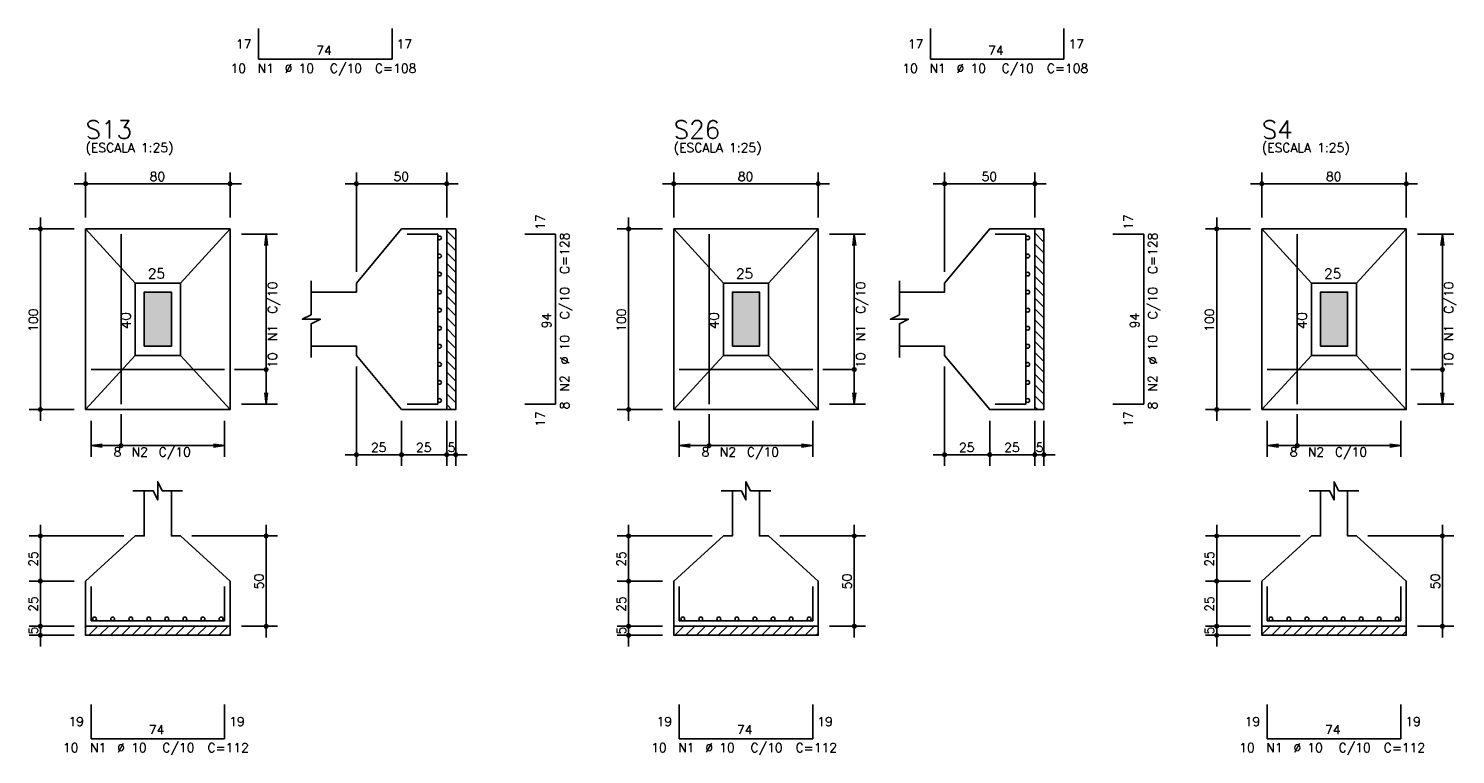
# Model space of a CAD drawing. Extents: x 0 to 119, y 0 to 84.
# Tile 2 of 12: x 29 to 61, y 24 to 40. Entities that reach past the tile are written whole.
import ezdxf

# ---------------------------------------------------------------- set-up
doc = ezdxf.new("R2010")
doc.units = 0
doc.header["$MEASUREMENT"] = 0
for name, color, linetype in [('1', 1, 'CONTINUOUS'), ('2', 2, 'CONTINUOUS'), ('3', 3, 'CONTINUOUS'), ('6', 6, 'CONTINUOUS'), ('7', 7, 'CONTINUOUS'), ('9', 9, 'CONTINUOUS')]:
    doc.layers.add(name, color=color, linetype=linetype)
doc.styles.get("Standard").update_dxf_attribs({"font": 'ROMANS.SHX'})

msp = doc.modelspace()

# ---------------------------------------------------------------- linework, layer by layer
at = {"layer": '1', "linetype": 'Continuous'}
for p, q in [((38.3144, 35.25299), (38.5144, 35.05299)), ((38.509406, 35.2984), (38.5144, 35.293406)), ((51.3416, 35.20827), (51.5416, 35.00827)), ((51.491886, 35.2984), (51.5416, 35.248686)), ((38.3144, 35.012573), (38.5144, 34.812573)), ((38.3144, 34.772157), (38.5144, 34.572157)), ((51.3416, 34.967854), (51.5416, 34.767854)), ((38.3144, 34.531741), (38.5144, 34.331741)), ((51.3416, 34.727437), (51.5416, 34.527437)), ((51.3416, 34.487021), (51.5416, 34.287021)), ((38.3144, 34.291324), (38.5144, 34.091324)), ((51.3416, 34.246605), (51.5416, 34.046605)), ((38.3144, 34.050908), (38.5144, 33.850908)), ((51.3416, 34.006188), (51.5416, 33.806188)), ((38.3144, 33.810492), (38.5144, 33.610492)), ((38.3144, 33.570075), (38.5144, 33.370075)), ((51.3416, 33.765772), (51.5416, 33.565772)), ((51.3416, 33.525356), (51.5416, 33.325356)), ((38.3144, 33.329659), (38.5144, 33.129659)), ((51.3416, 33.28494), (51.5416, 33.08494)), ((38.3144, 33.089243), (38.5144, 32.889243)), ((51.3416, 33.044523), (51.5416, 32.844523)), ((38.3144, 32.848826), (38.5144, 32.648826)), ((38.3144, 32.60841), (38.5144, 32.40841)), ((51.3416, 32.804107), (51.5416, 32.604107)), ((51.3416, 32.563691), (51.5416, 32.363691)), ((38.3144, 32.367994), (38.5144, 32.167994)), ((51.3416, 32.323274), (51.5416, 32.123274)), ((38.3144, 32.127578), (38.5144, 31.927578)), ((51.3416, 32.082858), (51.5416, 31.882858)), ((38.3144, 31.887161), (38.5144, 31.687161)), ((38.3144, 31.646745), (38.5144, 31.446745)), ((51.3416, 31.842442), (51.5416, 31.642442)), ((38.3144, 31.406329), (38.422329, 31.2984)), ((51.3416, 31.602025), (51.5416, 31.402025)), ((51.3416, 31.361609), (51.404809, 31.2984)), ((30.3144, 26.467739), (30.345061, 26.4984)), ((30.385477, 26.2984), (30.585477, 26.4984)), ((30.625894, 26.2984), (30.825894, 26.4984)), ((30.86631, 26.2984), (31.06631, 26.4984)), ((31.106726, 26.2984), (31.306726, 26.4984)), ((31.347142, 26.2984), (31.547142, 26.4984)), ((31.587559, 26.2984), (31.787559, 26.4984)), ((31.827975, 26.2984), (32.027975, 26.4984)), ((32.068391, 26.2984), (32.268391, 26.4984)), ((32.308808, 26.2984), (32.508808, 26.4984)), ((32.549224, 26.2984), (32.749224, 26.4984)), ((32.78964, 26.2984), (32.98964, 26.4984)), ((33.030057, 26.2984), (33.230057, 26.4984)), ((33.270473, 26.2984), (33.470473, 26.4984)), ((33.510889, 26.2984), (33.5144, 26.301911)), ((43.367958, 26.2984), (43.567958, 26.4984)), ((43.608374, 26.2984), (43.808374, 26.4984)), ((43.84879, 26.2984), (44.04879, 26.4984)), ((44.089207, 26.2984), (44.289207, 26.4984)), ((44.329623, 26.2984), (44.529623, 26.4984)), ((44.570039, 26.2984), (44.770039, 26.4984)), ((44.810456, 26.2984), (45.010456, 26.4984)), ((45.050872, 26.2984), (45.250872, 26.4984)), ((45.291288, 26.2984), (45.491288, 26.4984)), ((45.531704, 26.2984), (45.731704, 26.4984)), ((45.772121, 26.2984), (45.972121, 26.4984)), ((46.012537, 26.2984), (46.212537, 26.4984)), ((46.252953, 26.2984), (46.452953, 26.4984)), ((46.49337, 26.2984), (46.5416, 26.34663)), ((56.3688, 26.316762), (56.550438, 26.4984)), ((56.590855, 26.2984), (56.790855, 26.4984)), ((56.831271, 26.2984), (57.031271, 26.4984)), ((57.071687, 26.2984), (57.271687, 26.4984)), ((57.312103, 26.2984), (57.512103, 26.4984)), ((57.55252, 26.2984), (57.75252, 26.4984)), ((57.792936, 26.2984), (57.992936, 26.4984)), ((58.033352, 26.2984), (58.233352, 26.4984)), ((58.273769, 26.2984), (58.473769, 26.4984)), ((58.514185, 26.2984), (58.714185, 26.4984)), ((58.754601, 26.2984), (58.954601, 26.4984)), ((58.995018, 26.2984), (59.195018, 26.4984)), ((59.235434, 26.2984), (59.435434, 26.4984)), ((59.47585, 26.2984), (59.5688, 26.39135))]:
    msp.add_line(p, q, dxfattribs=at)
for points in [[(38.3144, 31.2984), (38.3144, 35.2984), (38.5144, 35.2984), (38.5144, 31.2984), (38.3144, 31.2984)], [(51.3416, 31.2984), (51.3416, 35.2984), (51.5416, 35.2984), (51.5416, 31.2984), (51.3416, 31.2984)], [(30.3144, 26.4984), (33.5144, 26.4984), (33.5144, 26.2984), (30.3144, 26.2984), (30.3144, 26.4984)], [(43.3416, 26.4984), (46.5416, 26.4984), (46.5416, 26.2984), (43.3416, 26.2984), (43.3416, 26.4984)], [(56.3688, 26.4984), (59.5688, 26.4984), (59.5688, 26.2984), (56.3688, 26.2984), (56.3688, 26.4984)]]:
    msp.add_lwpolyline(points, dxfattribs=at)
at = {"layer": '2', "linetype": 'Continuous'}
for p, q in [((30.3144, 35.5484), (30.3144, 36.5484)), ((33.5144, 35.5484), (33.5144, 36.5484)), ((36.3144, 34.3484), (36.3144, 36.5484)), ((38.3144, 35.5484), (38.3144, 36.5484)), ((43.3416, 35.5484), (43.3416, 36.5484)), ((46.5416, 35.5484), (46.5416, 36.5484)), ((49.3416, 34.3484), (49.3416, 36.5484)), ((51.3416, 35.5484), (51.3416, 36.5484)), ((56.3688, 35.5484), (56.3688, 36.5484)), ((59.5688, 35.5484), (59.5688, 36.5484)), ((30.0644, 36.2984), (33.7644, 36.2984)), ((38.5644, 36.2984), (36.0644, 36.2984)), ((43.0916, 36.2984), (46.7916, 36.2984)), ((51.5916, 36.2984), (49.0916, 36.2984)), ((56.1188, 36.2984), (59.8188, 36.2984)), ((29.3144, 31.0484), (29.3144, 35.5484)), ((42.3416, 31.0484), (42.3416, 35.5484)), ((55.3688, 31.0484), (55.3688, 35.5484)), ((30.0644, 35.2984), (29.0644, 35.2984)), ((30.3144, 35.2984), (30.3144, 35.2984)), ((30.3144, 35.2984), (30.3144, 35.2984)), ((33.5144, 35.2984), (33.5144, 35.2984)), ((33.5144, 35.1784), (33.5144, 35.1784)), ((33.7644, 35.1784), (34.5644, 35.1784)), ((34.3144, 35.1784), (34.281768, 34.930539)), ((34.3144, 31.4184), (34.3144, 35.1784)), ((34.3144, 35.1784), (34.347032, 34.930539)), ((38.3144, 35.2984), (38.3144, 35.2984)), ((43.0916, 35.2984), (42.0916, 35.2984)), ((43.3416, 35.2984), (43.3416, 35.2984)), ((43.3416, 35.2984), (43.3416, 35.2984)), ((46.5416, 35.2984), (46.5416, 35.2984)), ((46.5416, 35.1784), (46.5416, 35.1784)), ((46.7916, 35.1784), (47.5916, 35.1784)), ((47.3416, 35.1784), (47.308968, 34.930539)), ((47.3416, 31.4184), (47.3416, 35.1784)), ((47.3416, 35.1784), (47.374232, 34.930539)), ((51.3416, 35.2984), (51.3416, 35.2984)), ((56.1188, 35.2984), (55.1188, 35.2984)), ((56.3688, 35.2984), (56.3688, 35.2984)), ((56.3688, 35.2984), (56.3688, 35.2984)), ((59.5688, 35.2984), (59.5688, 35.2984)), ((59.5688, 35.1784), (59.5688, 35.1784)), ((59.8188, 35.1784), (60.6188, 35.1784)), ((60.3688, 35.1784), (60.336168, 34.930539)), ((60.3688, 31.4184), (60.3688, 35.1784)), ((60.3688, 35.1784), (60.401432, 34.930539)), ((36.3144, 34.0984), (36.3144, 34.0984)), ((49.3416, 34.0984), (49.3416, 34.0984)), ((36.3144, 32.4984), (36.3144, 32.4984)), ((36.3144, 32.2484), (36.3144, 30.0484)), ((49.3416, 32.4984), (49.3416, 32.4984)), ((49.3416, 32.2484), (49.3416, 30.0484)), ((34.3144, 31.4184), (34.281768, 31.666261)), ((34.3144, 31.4184), (34.347032, 31.666261)), ((47.3416, 31.4184), (47.308968, 31.666261)), ((47.3416, 31.4184), (47.374232, 31.666261)), ((60.3688, 31.4184), (60.336168, 31.666261)), ((60.3688, 31.4184), (60.401432, 31.666261)), ((30.0644, 31.2984), (29.0644, 31.2984)), ((30.3144, 31.2984), (30.3144, 31.2984)), ((30.4344, 31.2984), (30.4344, 31.2984)), ((33.3944, 31.2984), (33.3944, 31.2984)), ((33.5144, 31.4184), (33.5144, 31.4184)), ((33.7644, 31.4184), (34.5644, 31.4184)), ((37.3144, 31.2984), (37.3144, 31.2984)), ((37.3144, 31.2984), (37.3144, 31.2984)), ((38.3144, 31.2984), (38.3144, 31.2984)), ((38.3144, 31.2984), (38.3144, 31.2984)), ((38.5144, 31.2984), (38.5144, 31.2984)), ((43.0916, 31.2984), (42.0916, 31.2984)), ((43.3416, 31.2984), (43.3416, 31.2984)), ((43.4616, 31.2984), (43.4616, 31.2984)), ((46.4216, 31.2984), (46.4216, 31.2984)), ((46.5416, 31.4184), (46.5416, 31.4184)), ((46.7916, 31.4184), (47.5916, 31.4184)), ((50.3416, 31.2984), (50.3416, 31.2984)), ((50.3416, 31.2984), (50.3416, 31.2984)), ((51.3416, 31.2984), (51.3416, 31.2984)), ((51.3416, 31.2984), (51.3416, 31.2984)), ((51.5416, 31.2984), (51.5416, 31.2984)), ((56.1188, 31.2984), (55.1188, 31.2984)), ((56.3688, 31.2984), (56.3688, 31.2984)), ((56.4888, 31.2984), (56.4888, 31.2984)), ((59.4488, 31.2984), (59.4488, 31.2984)), ((59.5688, 31.4184), (59.5688, 31.4184)), ((59.8188, 31.4184), (60.6188, 31.4184)), ((30.4344, 31.0484), (30.4344, 30.2484)), ((33.3944, 31.0484), (33.3944, 30.2484)), ((37.3144, 31.0484), (37.3144, 30.0484)), ((37.3144, 31.0484), (37.3144, 30.0484)), ((38.3144, 31.0484), (38.3144, 30.0484)), ((38.3144, 31.0484), (38.3144, 30.0484)), ((38.5144, 31.0484), (38.5144, 30.0484)), ((43.4616, 31.0484), (43.4616, 30.2484)), ((46.4216, 31.0484), (46.4216, 30.2484)), ((50.3416, 31.0484), (50.3416, 30.0484)), ((50.3416, 31.0484), (50.3416, 30.0484)), ((51.3416, 31.0484), (51.3416, 30.0484)), ((51.3416, 31.0484), (51.3416, 30.0484)), ((51.5416, 31.0484), (51.5416, 30.0484)), ((56.4888, 31.0484), (56.4888, 30.2484)), ((59.4488, 31.0484), (59.4488, 30.2484)), ((30.4344, 30.4984), (30.682261, 30.531032)), ((30.4344, 30.4984), (33.3944, 30.4984)), ((30.4344, 30.4984), (30.682261, 30.465768)), ((33.3944, 30.4984), (33.146539, 30.531032)), ((33.3944, 30.4984), (33.146539, 30.465768)), ((43.4616, 30.4984), (43.709461, 30.531032)), ((43.4616, 30.4984), (46.4216, 30.4984)), ((43.4616, 30.4984), (43.709461, 30.465768)), ((46.4216, 30.4984), (46.173739, 30.531032)), ((46.4216, 30.4984), (46.173739, 30.465768)), ((56.4888, 30.4984), (56.736661, 30.531032)), ((56.4888, 30.4984), (59.4488, 30.4984)), ((56.4888, 30.4984), (56.736661, 30.465768)), ((59.4488, 30.4984), (59.200939, 30.531032)), ((59.4488, 30.4984), (59.200939, 30.465768)), ((37.5644, 30.2984), (36.0644, 30.2984)), ((38.5644, 30.2984), (37.0644, 30.2984)), ((38.0644, 30.2984), (38.7644, 30.2984)), ((50.5916, 30.2984), (49.0916, 30.2984)), ((51.5916, 30.2984), (50.0916, 30.2984)), ((51.0916, 30.2984), (51.7916, 30.2984)), ((31.1644, 28.4984), (29.0644, 28.4984)), ((29.3144, 27.2484), (29.3144, 28.7484)), ((31.4144, 28.4984), (31.4144, 28.4984)), ((32.4144, 28.4984), (32.4144, 28.4984)), ((32.6644, 28.4984), (34.5644, 28.4984)), ((34.3144, 26.2484), (34.3144, 28.7484)), ((44.1916, 28.4984), (42.0916, 28.4984)), ((42.3416, 27.2484), (42.3416, 28.7484)), ((44.4416, 28.4984), (44.4416, 28.4984)), ((45.4416, 28.4984), (45.4416, 28.4984)), ((45.6916, 28.4984), (47.5916, 28.4984)), ((47.3416, 26.2484), (47.3416, 28.7484)), ((57.2188, 28.4984), (55.1188, 28.4984)), ((55.3688, 27.2484), (55.3688, 28.7484)), ((57.4688, 28.4984), (57.4688, 28.4984)), ((58.4688, 28.4984), (58.4688, 28.4984)), ((58.7188, 28.4984), (60.6188, 28.4984)), ((60.3688, 26.2484), (60.3688, 28.7484)), ((30.0644, 27.4984), (29.0644, 27.4984)), ((30.0644, 27.4984), (29.0644, 27.4984)), ((29.3144, 26.2484), (29.3144, 27.7484)), ((30.3144, 27.4984), (30.3144, 27.4984)), ((30.3144, 27.4984), (30.3144, 27.4984)), ((43.0916, 27.4984), (42.0916, 27.4984)), ((43.0916, 27.4984), (42.0916, 27.4984)), ((42.3416, 26.2484), (42.3416, 27.7484)), ((43.3416, 27.4984), (43.3416, 27.4984)), ((43.3416, 27.4984), (43.3416, 27.4984)), ((56.1188, 27.4984), (55.1188, 27.4984)), ((56.1188, 27.4984), (55.1188, 27.4984)), ((55.3688, 26.2484), (55.3688, 27.7484)), ((56.3688, 27.4984), (56.3688, 27.4984)), ((56.3688, 27.4984), (56.3688, 27.4984)), ((29.3144, 26.0484), (29.3144, 26.7484)), ((42.3416, 26.0484), (42.3416, 26.7484)), ((55.3688, 26.0484), (55.3688, 26.7484)), ((30.0644, 26.4984), (29.0644, 26.4984)), ((30.0644, 26.4984), (29.0644, 26.4984)), ((30.0644, 26.2984), (29.0644, 26.2984)), ((30.3144, 26.4984), (30.3144, 26.4984)), ((30.3144, 26.4984), (30.3144, 26.4984)), ((30.3144, 26.2984), (30.3144, 26.2984)), ((33.5144, 26.4984), (33.5144, 26.4984)), ((33.7644, 26.4984), (34.5644, 26.4984)), ((43.0916, 26.4984), (42.0916, 26.4984)), ((43.0916, 26.4984), (42.0916, 26.4984)), ((43.0916, 26.2984), (42.0916, 26.2984)), ((43.3416, 26.4984), (43.3416, 26.4984)), ((43.3416, 26.4984), (43.3416, 26.4984)), ((43.3416, 26.2984), (43.3416, 26.2984)), ((46.5416, 26.4984), (46.5416, 26.4984)), ((46.7916, 26.4984), (47.5916, 26.4984)), ((56.1188, 26.4984), (55.1188, 26.4984)), ((56.1188, 26.4984), (55.1188, 26.4984)), ((56.1188, 26.2984), (55.1188, 26.2984)), ((56.3688, 26.4984), (56.3688, 26.4984)), ((56.3688, 26.4984), (56.3688, 26.4984)), ((56.3688, 26.2984), (56.3688, 26.2984)), ((59.5688, 26.4984), (59.5688, 26.4984)), ((59.8188, 26.4984), (60.6188, 26.4984))]:
    msp.add_line(p, q, dxfattribs=at)
for points in [[(30.3144, 31.2984), (33.5144, 31.2984), (33.5144, 35.2984), (30.3144, 35.2984), (30.3144, 31.2984)], [(31.4144, 34.0984), (30.3144, 35.2984)], [(32.4144, 34.0984), (33.5144, 35.2984)], [(35.3144, 32.6984), (36.3144, 32.6984), (36.3144, 32.4984), (37.3144, 31.2984), (38.3144, 31.2984), (38.3144, 35.2984), (37.3144, 35.2984), (36.3144, 34.0984), (36.3144, 33.8984), (35.3144, 33.8984)], [(43.3416, 31.2984), (46.5416, 31.2984), (46.5416, 35.2984), (43.3416, 35.2984), (43.3416, 31.2984)], [(44.4416, 34.0984), (43.3416, 35.2984)], [(45.4416, 34.0984), (46.5416, 35.2984)], [(48.3416, 32.6984), (49.3416, 32.6984), (49.3416, 32.4984), (50.3416, 31.2984), (51.3416, 31.2984), (51.3416, 35.2984), (50.3416, 35.2984), (49.3416, 34.0984), (49.3416, 33.8984), (48.3416, 33.8984)], [(56.3688, 31.2984), (59.5688, 31.2984), (59.5688, 35.2984), (56.3688, 35.2984), (56.3688, 31.2984)], [(57.4688, 34.0984), (56.3688, 35.2984)], [(58.4688, 34.0984), (59.5688, 35.2984)], [(35.3144, 32.4484), (35.3144, 33.1984), (35.5144, 33.2984), (35.1144, 33.2984), (35.3144, 33.3984), (35.3144, 34.1484)], [(48.3416, 32.4484), (48.3416, 33.1984), (48.5416, 33.2984), (48.1416, 33.2984), (48.3416, 33.3984), (48.3416, 34.1484)], [(31.4144, 32.4984), (32.4144, 32.4984), (32.4144, 34.0984), (31.4144, 34.0984), (31.4144, 32.4984)], [(31.6144, 32.6984), (32.2144, 32.6984), (32.2144, 33.8984), (31.6144, 33.8984), (31.6144, 32.6984)], [(44.4416, 32.4984), (45.4416, 32.4984), (45.4416, 34.0984), (44.4416, 34.0984), (44.4416, 32.4984)], [(44.6416, 32.6984), (45.2416, 32.6984), (45.2416, 33.8984), (44.6416, 33.8984), (44.6416, 32.6984)], [(57.4688, 32.4984), (58.4688, 32.4984), (58.4688, 34.0984), (57.4688, 34.0984), (57.4688, 32.4984)], [(57.6688, 32.6984), (58.2688, 32.6984), (58.2688, 33.8984), (57.6688, 33.8984), (57.6688, 32.6984)], [(31.4144, 32.4984), (30.3144, 31.2984)], [(32.4144, 32.4984), (33.5144, 31.2984)], [(44.4416, 32.4984), (43.3416, 31.2984)], [(45.4416, 32.4984), (46.5416, 31.2984)], [(57.4688, 32.4984), (56.3688, 31.2984)], [(58.4688, 32.4984), (59.5688, 31.2984)], [(34.3144, 32.1834), (33.6144, 32.1834)], [(47.3416, 32.1834), (46.6416, 32.1834)], [(60.3688, 32.1834), (59.6688, 32.1834)], [(31.0994, 30.4984), (31.0994, 31.1984)], [(44.1266, 30.4984), (44.1266, 31.1984)], [(57.1538, 30.4984), (57.1538, 31.1984)], [(31.6144, 29.4984), (31.6144, 28.4984), (31.4144, 28.4984), (30.3144, 27.4984), (30.3144, 26.4984), (33.5144, 26.4984), (33.5144, 27.4984), (32.4144, 28.4984), (32.2144, 28.4984), (32.2144, 29.4984)], [(31.3644, 29.4984), (31.8144, 29.4984), (31.9144, 29.2984), (31.9144, 29.6984), (32.0144, 29.4984), (32.4644, 29.4984)], [(44.6416, 29.4984), (44.6416, 28.4984), (44.4416, 28.4984), (43.3416, 27.4984), (43.3416, 26.4984), (46.5416, 26.4984), (46.5416, 27.4984), (45.4416, 28.4984), (45.2416, 28.4984), (45.2416, 29.4984)], [(44.3916, 29.4984), (44.8416, 29.4984), (44.9416, 29.2984), (44.9416, 29.6984), (45.0416, 29.4984), (45.4916, 29.4984)], [(57.6688, 29.4984), (57.6688, 28.4984), (57.4688, 28.4984), (56.3688, 27.4984), (56.3688, 26.4984), (59.5688, 26.4984), (59.5688, 27.4984), (58.4688, 28.4984), (58.2688, 28.4984), (58.2688, 29.4984)], [(57.4188, 29.4984), (57.8688, 29.4984), (57.9688, 29.2984), (57.9688, 29.6984), (58.0688, 29.4984), (58.5188, 29.4984)]]:
    msp.add_lwpolyline(points, dxfattribs=at)
for centre, radius in [((30.3144, 36.2984), 0.04), ((30.3144, 36.2984), 0.02), ((33.5144, 36.2984), 0.04), ((33.5144, 36.2984), 0.02), ((36.3144, 36.2984), 0.04), ((36.3144, 36.2984), 0.02), ((38.3144, 36.2984), 0.04), ((38.3144, 36.2984), 0.02), ((43.3416, 36.2984), 0.04), ((43.3416, 36.2984), 0.02), ((46.5416, 36.2984), 0.04), ((46.5416, 36.2984), 0.02), ((49.3416, 36.2984), 0.04), ((49.3416, 36.2984), 0.02), ((51.3416, 36.2984), 0.04), ((51.3416, 36.2984), 0.02), ((56.3688, 36.2984), 0.04), ((56.3688, 36.2984), 0.02), ((59.5688, 36.2984), 0.04), ((59.5688, 36.2984), 0.02), ((29.3144, 35.2984), 0.04), ((29.3144, 35.2984), 0.02), ((42.3416, 35.2984), 0.04), ((42.3416, 35.2984), 0.02), ((55.3688, 35.2984), 0.04), ((55.3688, 35.2984), 0.02), ((34.3144, 32.1834), 0.04), ((47.3416, 32.1834), 0.04), ((60.3688, 32.1834), 0.04), ((29.3144, 31.2984), 0.04), ((29.3144, 31.2984), 0.02), ((42.3416, 31.2984), 0.04), ((42.3416, 31.2984), 0.02), ((55.3688, 31.2984), 0.04), ((55.3688, 31.2984), 0.02), ((31.0994, 30.4984), 0.04), ((44.1266, 30.4984), 0.04), ((57.1538, 30.4984), 0.04), ((36.3144, 30.2984), 0.04), ((36.3144, 30.2984), 0.02), ((37.3144, 30.2984), 0.04), ((37.3144, 30.2984), 0.04), ((37.3144, 30.2984), 0.02), ((37.3144, 30.2984), 0.02), ((38.3144, 30.2984), 0.04), ((38.3144, 30.2984), 0.04), ((38.3144, 30.2984), 0.02), ((38.3144, 30.2984), 0.02), ((38.5144, 30.2984), 0.04), ((38.5144, 30.2984), 0.02), ((49.3416, 30.2984), 0.04), ((49.3416, 30.2984), 0.02), ((50.3416, 30.2984), 0.04), ((50.3416, 30.2984), 0.04), ((50.3416, 30.2984), 0.02), ((50.3416, 30.2984), 0.02), ((51.3416, 30.2984), 0.04), ((51.3416, 30.2984), 0.04), ((51.3416, 30.2984), 0.02), ((51.3416, 30.2984), 0.02), ((51.5416, 30.2984), 0.04), ((51.5416, 30.2984), 0.02), ((29.3144, 28.4984), 0.04), ((29.3144, 28.4984), 0.02), ((34.3144, 28.4984), 0.04), ((34.3144, 28.4984), 0.02), ((42.3416, 28.4984), 0.04), ((42.3416, 28.4984), 0.02), ((47.3416, 28.4984), 0.04), ((47.3416, 28.4984), 0.02), ((55.3688, 28.4984), 0.04), ((55.3688, 28.4984), 0.02), ((60.3688, 28.4984), 0.04), ((60.3688, 28.4984), 0.02), ((29.3144, 27.4984), 0.04), ((29.3144, 27.4984), 0.04), ((29.3144, 27.4984), 0.02), ((29.3144, 27.4984), 0.02), ((42.3416, 27.4984), 0.04), ((42.3416, 27.4984), 0.04), ((42.3416, 27.4984), 0.02), ((42.3416, 27.4984), 0.02), ((55.3688, 27.4984), 0.04), ((55.3688, 27.4984), 0.04), ((55.3688, 27.4984), 0.02), ((55.3688, 27.4984), 0.02), ((29.3144, 26.4984), 0.04), ((29.3144, 26.4984), 0.04), ((29.3144, 26.2984), 0.04), ((29.3144, 26.4984), 0.02), ((29.3144, 26.4984), 0.02), ((29.3144, 26.2984), 0.02), ((34.3144, 26.4984), 0.04), ((34.3144, 26.4984), 0.02), ((42.3416, 26.4984), 0.04), ((42.3416, 26.4984), 0.04), ((42.3416, 26.2984), 0.04), ((42.3416, 26.4984), 0.02), ((42.3416, 26.4984), 0.02), ((42.3416, 26.2984), 0.02), ((47.3416, 26.4984), 0.04), ((47.3416, 26.4984), 0.02), ((55.3688, 26.4984), 0.04), ((55.3688, 26.4984), 0.04), ((55.3688, 26.2984), 0.04), ((55.3688, 26.4984), 0.02), ((55.3688, 26.4984), 0.02), ((55.3688, 26.2984), 0.02), ((60.3688, 26.4984), 0.04), ((60.3688, 26.4984), 0.02)]:
    msp.add_circle(centre, radius, dxfattribs=at)
at = {"layer": '3', "linetype": 'Continuous'}
for centre in [(38.15571, 35.0984), (51.18291, 35.0984), (38.15571, 34.6984), (51.18291, 34.6984), (38.15571, 34.2984), (51.18291, 34.2984), (38.15571, 33.8984), (51.18291, 33.8984), (38.15571, 33.4984), (51.18291, 33.4984), (38.15571, 33.0984), (51.18291, 33.0984), (38.15571, 32.6984), (51.18291, 32.6984), (38.15571, 32.2984), (51.18291, 32.2984), (38.15571, 31.8984), (51.18291, 31.8984), (38.15571, 31.4984), (51.18291, 31.4984), (30.5144, 26.65971), (30.9144, 26.65971), (31.3144, 26.65971), (31.7144, 26.65971), (32.1144, 26.65971), (32.5144, 26.65971), (32.9144, 26.65971), (33.3144, 26.65971), (43.5416, 26.65971), (43.9416, 26.65971), (44.3416, 26.65971), (44.7416, 26.65971), (45.1416, 26.65971), (45.5416, 26.65971), (45.9416, 26.65971), (46.3416, 26.65971), (56.5688, 26.65971), (56.9688, 26.65971), (57.3688, 26.65971), (57.7688, 26.65971), (58.1688, 26.65971), (58.5688, 26.65971), (58.9688, 26.65971), (59.3688, 26.65971)]:
    msp.add_circle(centre, 0.04131, dxfattribs=at)
at = {"layer": '6', "linetype": 'Continuous'}
for p, q in [((34.14427, 39.7356), (34.14427, 39.0556)), ((37.10427, 39.0556), (37.10427, 39.7356)), ((49.0264, 39.7356), (49.0264, 39.0556)), ((51.9864, 39.0556), (51.9864, 39.7356)), ((34.14427, 39.0556), (37.10427, 39.0556)), ((49.0264, 39.0556), (51.9864, 39.0556)), ((31.0994, 31.4184), (31.0994, 35.1784)), ((38.1144, 35.1784), (37.4344, 35.1784)), ((38.1144, 31.4184), (38.1144, 35.1784)), ((40.7244, 35.1784), (40.0444, 35.1784)), ((40.7244, 31.4184), (40.7244, 35.1784)), ((44.1266, 31.4184), (44.1266, 35.1784)), ((51.1416, 35.1784), (50.4616, 35.1784)), ((51.1416, 31.4184), (51.1416, 35.1784)), ((53.7516, 35.1784), (53.0716, 35.1784)), ((53.7516, 31.4184), (53.7516, 35.1784)), ((57.1538, 31.4184), (57.1538, 35.1784)), ((30.4344, 32.1834), (33.3944, 32.1834)), ((43.4616, 32.1834), (46.4216, 32.1834)), ((56.4888, 32.1834), (59.4488, 32.1834)), ((37.4344, 31.4184), (38.1144, 31.4184)), ((40.0444, 31.4184), (40.7244, 31.4184)), ((50.4616, 31.4184), (51.1416, 31.4184)), ((53.0716, 31.4184), (53.7516, 31.4184)), ((30.4344, 27.3784), (30.4344, 26.6184)), ((33.3944, 26.6184), (33.3944, 27.3784)), ((43.4616, 27.3784), (43.4616, 26.6184)), ((46.4216, 26.6184), (46.4216, 27.3784)), ((56.4888, 27.3784), (56.4888, 26.6184)), ((59.4488, 26.6184), (59.4488, 27.3784)), ((30.4344, 26.6184), (33.3944, 26.6184)), ((43.4616, 26.6184), (46.4216, 26.6184)), ((56.4888, 26.6184), (59.4488, 26.6184)), ((30.4344, 24.7684), (30.4344, 24.0084)), ((33.3944, 24.0084), (33.3944, 24.7684)), ((43.4616, 24.7684), (43.4616, 24.0084)), ((46.4216, 24.0084), (46.4216, 24.7684)), ((56.4888, 24.7684), (56.4888, 24.0084)), ((59.4488, 24.0084), (59.4488, 24.7684)), ((30.4344, 24.0084), (33.3944, 24.0084)), ((43.4616, 24.0084), (46.4216, 24.0084)), ((56.4888, 24.0084), (59.4488, 24.0084))]:
    msp.add_line(p, q, dxfattribs=at)
at = {"layer": '9', "linetype": 'Continuous'}
for points in [[(31.6144, 32.6984), (32.2144, 32.6984), (32.2144, 33.8984)], [(31.6144, 32.6984), (32.2144, 33.8984), (31.6144, 33.8984)], [(31.6144, 32.6984), (31.6144, 33.8984), (31.6144, 32.6984)], [(44.6416, 32.6984), (45.2416, 32.6984), (45.2416, 33.8984)], [(44.6416, 32.6984), (45.2416, 33.8984), (44.6416, 33.8984)], [(44.6416, 32.6984), (44.6416, 33.8984), (44.6416, 32.6984)], [(57.6688, 32.6984), (58.2688, 32.6984), (58.2688, 33.8984)], [(57.6688, 32.6984), (58.2688, 33.8984), (57.6688, 33.8984)], [(57.6688, 32.6984), (57.6688, 33.8984), (57.6688, 32.6984)]]:
    msp.add_solid(points, dxfattribs=at)

# ---------------------------------------------------------------- texts
at = {"layer": '2', "linetype": 'Continuous'}
for s, height, p in [('17', 0.2, (33.64427, 39.2956)), ('74', 0.2, (35.42427, 39.1556)), ('17', 0.2, (37.20427, 39.2956)), ('17', 0.2, (48.5264, 39.2956)), ('74', 0.2, (50.3064, 39.1556)), ('17', 0.2, (52.0864, 39.2956)), ('10', 0.2, (33.52427, 38.7556)), ('N1', 0.2, (34.12427, 38.7556)), ('%%c 10', 0.2, (34.72427, 38.7556)), ('C/10', 0.2, (35.72427, 38.7556)), ('C=108', 0.2, (36.72427, 38.7556)), ('10', 0.2, (48.4064, 38.7556)), ('N1', 0.2, (49.0064, 38.7556)), ('%%c 10', 0.2, (49.6064, 38.7556)), ('C/10', 0.2, (50.6064, 38.7556)), ('C=108', 0.2, (51.6064, 38.7556)), ('(ESCALA 1:25)', 0.2, (30.3144, 36.9984)), ('(ESCALA 1:25)', 0.2, (43.3416, 36.9984)), ('(ESCALA 1:25)', 0.2, (56.3688, 36.9984)), ('80', 0.2, (31.7344, 36.3584)), ('50', 0.2, (37.1344, 36.3584)), ('80', 0.2, (44.7616, 36.3584)), ('50', 0.2, (50.1616, 36.3584)), ('80', 0.2, (57.7888, 36.3584)), ('25', 0.22, (31.6944, 34.1984)), ('25', 0.22, (44.7216, 34.1984)), ('25', 0.22, (57.7488, 34.1984)), ('8', 0.2, (30.9344, 30.2584)), ('N2', 0.2, (31.3344, 30.2584)), ('C/10', 0.2, (31.9344, 30.2584)), ('25', 0.2, (36.6344, 30.3584)), ('25', 0.2, (37.6344, 30.3584)), ('5', 0.2, (38.3344, 30.3584)), ('8', 0.2, (43.9616, 30.2584)), ('N2', 0.2, (44.3616, 30.2584)), ('C/10', 0.2, (44.9616, 30.2584)), ('25', 0.2, (49.6616, 30.3584)), ('25', 0.2, (50.6616, 30.3584)), ('5', 0.2, (51.3616, 30.3584)), ('8', 0.2, (56.9888, 30.2584)), ('N2', 0.2, (57.3888, 30.2584)), ('C/10', 0.2, (57.9888, 30.2584)), ('19', 0.2, (29.9344, 24.2884)), ('19', 0.2, (33.4944, 24.2884)), ('19', 0.2, (42.9616, 24.2884)), ('19', 0.2, (46.5216, 24.2884)), ('19', 0.2, (55.9888, 24.2884)), ('19', 0.2, (59.5488, 24.2884)), ('74', 0.2, (31.7144, 24.1084)), ('74', 0.2, (44.7416, 24.1084)), ('74', 0.2, (57.7688, 24.1084)), ('10', 0.2, (29.8144, 23.7084)), ('N1', 0.2, (30.4144, 23.7084)), ('%%c 10', 0.2, (31.0144, 23.7084)), ('C/10', 0.2, (32.0144, 23.7084)), ('C=112', 0.2, (33.0144, 23.7084)), ('10', 0.2, (42.8416, 23.7084)), ('N1', 0.2, (43.4416, 23.7084)), ('%%c 10', 0.2, (44.0416, 23.7084)), ('C/10', 0.2, (45.0416, 23.7084)), ('C=112', 0.2, (46.0416, 23.7084)), ('10', 0.2, (55.8688, 23.7084)), ('N1', 0.2, (56.4688, 23.7084)), ('%%c 10', 0.2, (57.0688, 23.7084)), ('C/10', 0.2, (58.0688, 23.7084)), ('C=112', 0.2, (59.0688, 23.7084))]:
    msp.add_text(s, height=height, dxfattribs=at).set_placement(p)
for s, height, p in [('17', 0.2, (40.4844, 35.2784)), ('17', 0.2, (53.5116, 35.2784)), ('C=128', 0.2, (41.0244, 34.2984)), ('C=128', 0.2, (54.0516, 34.2984)), ('C/10', 0.2, (34.5544, 33.4184)), ('C/10', 0.2, (41.0244, 33.2984)), ('C/10', 0.2, (47.5816, 33.4184)), ('C/10', 0.2, (54.0516, 33.2984)), ('C/10', 0.2, (60.6088, 33.4184)), ('100', 0.2, (29.2544, 33.0184)), ('40', 0.22, (31.3144, 33.0784)), ('94', 0.2, (40.6244, 33.0984)), ('100', 0.2, (42.2816, 33.0184)), ('40', 0.22, (44.3416, 33.0784)), ('94', 0.2, (53.6516, 33.0984)), ('100', 0.2, (55.3088, 33.0184)), ('40', 0.22, (57.3688, 33.0784)), ('N1', 0.2, (34.5544, 32.8184)), ('N1', 0.2, (47.5816, 32.8184)), ('N1', 0.2, (60.6088, 32.8184)), ('%%c 10', 0.2, (41.0244, 32.2984)), ('%%c 10', 0.2, (54.0516, 32.2984)), ('10', 0.2, (34.5544, 32.2184)), ('10', 0.2, (47.5816, 32.2184)), ('10', 0.2, (60.6088, 32.2184)), ('N2', 0.2, (41.0244, 31.6984)), ('N2', 0.2, (54.0516, 31.6984)), ('8', 0.2, (41.0244, 31.2984)), ('8', 0.2, (54.0516, 31.2984)), ('17', 0.2, (40.4844, 30.9184)), ('17', 0.2, (53.5116, 30.9184)), ('25', 0.2, (29.2544, 27.8184)), ('25', 0.2, (42.2816, 27.8184)), ('25', 0.2, (55.3088, 27.8184)), ('50', 0.2, (34.2544, 27.3184)), ('50', 0.2, (47.2816, 27.3184)), ('50', 0.2, (60.3088, 27.3184)), ('25', 0.2, (29.2544, 26.8184)), ('25', 0.2, (42.2816, 26.8184)), ('25', 0.2, (55.3088, 26.8184)), ('5', 0.2, (29.2544, 26.3184)), ('5', 0.2, (42.2816, 26.3184)), ('5', 0.2, (55.3088, 26.3184))]:
    msp.add_text(s, height=height, rotation=90, dxfattribs=at).set_placement(p)
at = {"layer": '7', "linetype": 'Continuous'}
for s, p in [('S13', (30.3144, 37.2984)), ('S26', (43.3416, 37.2984)), ('S4', (56.3688, 37.2984))]:
    msp.add_text(s, height=0.4, dxfattribs=at).set_placement(p)

doc.saveas('drawing.dxf')
